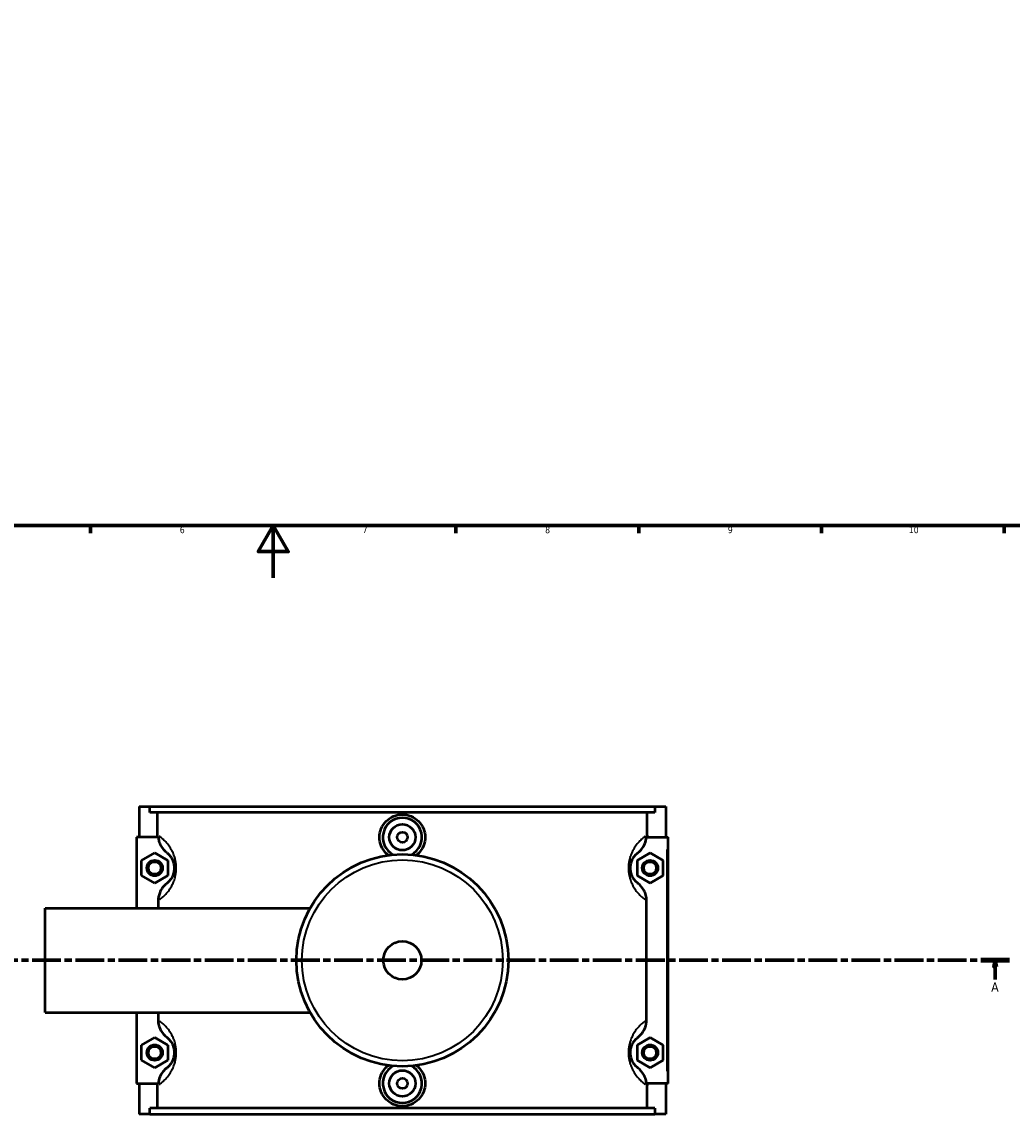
# Model space of a CAD drawing. Header units: millimetres. Extents: x 0 to 969, y -206 to 1211.
# Tile 3 of 8: x 324 to 704, y -206 to 213. Entities that reach past the tile are written whole.
import ezdxf

# ---------------------------------------------------------------- set-up
doc = ezdxf.new("R2010")
doc.units = ezdxf.units.MM
doc.linetypes.add('CHAIN', pattern=[0.3543, 0.2362, -0.0295, 0.0591, -0.0295])
for name, color, linetype, lineweight in [('Border (ISO)', 7, 'Continuous', 70), ('Section Line (ISO)', 7, 'CHAIN', 70), ('Visible (ISO)', 7, 'Continuous', 50), ('Visible Narrow (ISO)', 7, 'Continuous', 35)]:
    doc.layers.add(name, color=color, linetype=linetype, lineweight=lineweight)
doc.styles.add('Label Text (ISO)', font='tahoma.ttf')
doc.styles.add('Note Text (ISO)', font='tahoma.ttf')

# ---------------------------------------------------------------- blocks, each defined once
blk = doc.blocks.new('Borders Default Border')
at = {"layer": 'Border (ISO)'}
for p, q in [((350.42, 20), (350.42, 17.1)), ((490.58, 20), (490.58, 17.1)), ((560.67, 20), (560.67, 17.1)), ((630.75, 20), (630.75, 17.1)), ((700.83, 20), (700.83, 17.1))]:
    blk.add_line(p, q, dxfattribs=at)
at = {"layer": 'Border (ISO)', "flags": 128}
for points in [[(20, 20), (20, 574), (821, 574), (821, 20), (20, 20)], [(420.5, 0), (420.5, 20), (414.73, 10), (426.27, 10), (420.5, 20)]]:
    blk.add_lwpolyline(points, dxfattribs=at)
at = {"layer": 'Border (ISO)', "color": 232, "true_color": 0xca0064, "char_height": 2.5, "attachment_point": 7, "style": 'Note Text (ISO)'}
for s, insert in [('6', (384.66, 17.05)), ('7', (454.77, 17.1)), ('8', (524.81, 17.04)), ('9', (594.88, 17.05)), ('10', (664.29, 17.05))]:
    blk.add_mtext(s, dxfattribs=dict(at, insert=insert))
blk = doc.blocks.new('2dTransSection0')
at = {"layer": 'Section Line (ISO)', "linetype": 'CHAIN', "ltscale": 46.681}
blk.add_line((278.45, -146.75), (702.87, -146.75), dxfattribs=at)
at = {"layer": 'Section Line (ISO)', "linetype": 'Continuous', "lineweight": 140}
for p, q in [((278.45, -146.75), (289.39, -146.75)), ((691.93, -146.75), (702.87, -146.75))]:
    blk.add_line(p, q, dxfattribs=at)
at = {"layer": 'Section Line (ISO)', "linetype": 'Continuous'}
for p, q in [((283.92, -146.75), (283.42, -149.25)), ((283.42, -149.25), (284.42, -149.25)), ((283.92, -149.25), (283.92, -146.75)), ((284.42, -149.25), (283.92, -146.75)), ((283.92, -154.16), (283.92, -149.25)), ((697.4, -146.75), (696.9, -149.25)), ((696.9, -149.25), (697.9, -149.25)), ((697.4, -149.25), (697.4, -146.75)), ((697.9, -149.25), (697.4, -146.75)), ((697.4, -154.16), (697.4, -149.25))]:
    blk.add_line(p, q, dxfattribs=at)
at = {"layer": 'Section Line (ISO)', "linetype": 'Continuous', "flags": 128}
for points in [[(284.42, -149.25), (283.92, -146.75), (283.42, -149.25), (284.42, -149.25)], [(697.9, -149.25), (697.4, -146.75), (696.9, -149.25), (697.9, -149.25)]]:
    blk.add_lwpolyline(points, dxfattribs=at)
at = {"layer": 'Section Line (ISO)'}
for points in [[(284.42, -149.25), (283.92, -146.75), (283.42, -149.25), (284.42, -149.25)], [(697.9, -149.25), (697.4, -146.75), (696.9, -149.25), (697.9, -149.25)]]:
    blk.add_solid(points, dxfattribs=at)
at = {"layer": 'Section Line (ISO)', "char_height": 3.5, "attachment_point": 7, "style": 'Label Text (ISO)'}
for insert in [(282.43, -158.75), (695.91, -158.75)]:
    blk.add_mtext('A', dxfattribs=dict(at, insert=insert))

msp = doc.modelspace()

# ---------------------------------------------------------------- linework, layer by layer
at = {"layer": 'Visible (ISO)'}
for p, q in [((369.031, -87.754), (369.031, -99.554)), ((369.031, -87.754), (373.195, -87.754)), ((373.195, -87.754), (566.867, -87.754)), ((373.195, -90.114), (373.195, -87.754)), ((566.867, -87.754), (566.867, -90.114)), ((566.867, -87.754), (571.031, -87.754)), ((571.031, -87.754), (571.031, -99.554)), ((566.867, -90.114), (373.195, -90.114)), ((376.138, -98.686), (376.138, -90.114)), ((563.925, -98.686), (563.925, -90.114)), ((376.389, -99.554), (368.031, -99.554)), ((368.031, -99.554), (368.031, -126.754)), ((563.673, -99.554), (571.531, -99.554)), ((571.531, -99.554), (572.031, -99.554)), ((572.031, -193.954), (572.031, -99.554)), ((370.031, -108.467), (375.031, -105.581)), ((370.031, -114.241), (370.031, -108.467)), ((375.031, -105.581), (380.031, -108.467)), ((380.031, -108.467), (380.031, -114.241)), ((565.031, -105.581), (560.031, -108.467)), ((560.031, -108.467), (560.031, -114.241)), ((570.031, -108.467), (565.031, -105.581)), ((570.031, -114.241), (570.031, -108.467)), ((375.031, -117.128), (370.031, -114.241)), ((380.031, -114.241), (375.031, -117.128)), ((560.031, -114.241), (565.031, -117.128)), ((565.031, -117.128), (570.031, -114.241)), ((376.356, -123.879), (376.356, -126.754)), ((563.706, -169.629), (563.706, -123.879)), ((333.031, -166.754), (333.031, -126.754)), ((333.031, -126.754), (434.622, -126.754)), ((333.031, -166.754), (434.622, -166.754)), ((368.031, -166.754), (368.031, -193.954)), ((376.356, -166.754), (376.356, -169.629)), ((370.031, -179.267), (375.031, -176.381)), ((370.031, -185.041), (370.031, -179.267)), ((375.031, -176.381), (380.031, -179.267)), ((380.031, -179.267), (380.031, -185.041)), ((565.031, -176.381), (560.031, -179.267)), ((560.031, -179.267), (560.031, -185.041)), ((570.031, -179.267), (565.031, -176.381)), ((570.031, -185.041), (570.031, -179.267)), ((375.031, -187.928), (370.031, -185.041)), ((380.031, -185.041), (375.031, -187.928)), ((560.031, -185.041), (565.031, -187.928)), ((565.031, -187.928), (570.031, -185.041)), ((368.031, -193.954), (376.389, -193.954)), ((369.031, -193.954), (369.031, -205.754)), ((376.138, -203.394), (376.138, -194.823)), ((571.531, -193.954), (563.673, -193.954)), ((563.925, -203.394), (563.925, -194.823)), ((571.031, -193.954), (571.031, -205.754)), ((572.031, -193.954), (571.531, -193.954)), ((566.867, -203.394), (373.195, -203.394)), ((373.195, -205.754), (373.195, -203.394)), ((566.867, -203.394), (566.867, -205.754)), ((373.195, -205.754), (369.031, -205.754)), ((373.195, -205.754), (566.867, -205.754)), ((571.031, -205.754), (566.867, -205.754))]:
    msp.add_line(p, q, dxfattribs=at)
for centre, radius in [((470.031, -99.554), 5), ((470.031, -99.554), 2), ((375.031, -111.354), 3), ((470.031, -146.754), 40.667), ((565.031, -111.354), 3), ((375.031, -111.354), 2.4), ((565.031, -111.354), 2.4), ((470.031, -146.754), 7.32), ((375.031, -182.154), 3), ((375.031, -182.154), 2.4), ((565.031, -182.154), 3), ((565.031, -182.154), 2.4), ((470.031, -193.954), 5), ((470.031, -193.954), 2)]:
    msp.add_circle(centre, radius, dxfattribs=at)
for centre, start, end in [((470.031, -99.554), 297.09262, 242.90738), ((470.031, -193.954), 117.09262, 62.90738)]:
    msp.add_arc(centre, 7.5, start, end, dxfattribs=at)
for points, knots in [([(464.658, -106.443), (464.368, -106.219), (464.096, -105.98), (463.066, -104.957), (462.39, -103.976), (461.493, -101.824), (461.271, -100.653), (461.271, -98.455), (461.493, -97.284), (462.39, -95.132), (463.066, -94.151), (464.623, -92.604), (465.607, -91.935), (467.762, -91.047), (468.933, -90.829), (471.129, -90.829), (472.3, -91.047), (474.456, -91.935), (475.44, -92.604), (476.997, -94.151), (477.673, -95.132), (478.57, -97.284), (478.791, -98.455), (478.791, -99.554)], [1.8705015, 1.8705015, 1.8705015, 1.8705015, 1.9767592, 1.9767592, 2.3064215, 2.3064215, 2.6360837, 2.6360837, 2.965746, 2.965746, 3.2954082, 3.2954082, 3.6247669, 3.6247669, 3.9541256, 3.9541256, 4.2834843, 4.2834843, 4.6128429, 4.6128429, 4.9425052, 4.9425052, 5.2721674, 5.2721674, 5.2721674, 5.2721674]), ([(376.389, -99.554), (376.434, -100.052), (376.525, -100.544), (376.841, -101.665), (377.097, -102.28), (377.984, -103.859), (378.744, -104.737), (379.649, -105.444)], [-0.6938751, -0.6938751, -0.6938751, -0.6938751, -0.54363219, -0.54363219, -0.34440996, -0.34440996, 0, 0, 0, 0]), ([(478.791, -99.554), (478.791, -100.653), (478.57, -101.824), (477.673, -103.976), (476.997, -104.957), (475.967, -105.98), (475.694, -106.219), (475.404, -106.443)], [0, 0, 0, 0, 0.32966226, 0.32966226, 0.65932451, 0.65932451, 0.76558225, 0.76558225, 0.76558225, 0.76558225]), ([(560.414, -105.444), (560.976, -105.005), (561.483, -104.499), (562.368, -103.365), (562.742, -102.739), (563.376, -101.271), (563.595, -100.421), (563.673, -99.554)], [-0.74331412, -0.74331412, -0.74331412, -0.74331412, -0.52961225, -0.52961225, -0.31209166, -0.31209166, -0.0501672, -0.0501672, -0.0501672, -0.0501672]), ([(379.649, -105.444), (379.767, -105.536), (379.893, -105.641), (380.2, -105.915), (380.386, -106.095), (380.78, -106.529), (380.989, -106.783), (381.363, -107.324), (381.527, -107.589), (381.79, -108.095), (381.891, -108.312), (382.094, -108.815), (382.194, -109.106), (382.336, -109.64), (382.387, -109.869), (382.467, -110.348), (382.497, -110.598), (382.526, -111.018), (382.531, -111.186), (382.531, -111.354), (382.531, -111.522), (382.526, -111.69), (382.497, -112.11), (382.467, -112.36), (382.387, -112.839), (382.336, -113.069), (382.194, -113.603), (382.094, -113.893), (381.891, -114.396), (381.79, -114.613), (381.527, -115.119), (381.363, -115.384), (380.989, -115.925), (380.78, -116.18), (380.386, -116.613), (380.2, -116.793), (379.893, -117.068), (379.767, -117.172), (379.649, -117.264)], [0.9250872, 0.9250872, 0.9250872, 0.9250872, 1.2377858, 1.2377858, 1.6451547, 1.6451547, 2.0594948, 2.0594948, 2.3782179, 2.3782179, 2.5869841, 2.5869841, 2.8203842, 2.8203842, 2.980182, 2.980182, 3.140006, 3.140006, 3.2440869, 3.2440869, 3.2440869, 3.3481679, 3.3481679, 3.5079919, 3.5079919, 3.6677896, 3.6677896, 3.9011898, 3.9011898, 4.109956, 4.109956, 4.4286791, 4.4286791, 4.8430191, 4.8430191, 5.2503881, 5.2503881, 5.5630867, 5.5630867, 5.5630867, 5.5630867]), ([(560.414, -117.264), (560.296, -117.172), (560.169, -117.068), (559.862, -116.793), (559.676, -116.613), (559.282, -116.18), (559.074, -115.925), (558.7, -115.384), (558.535, -115.119), (558.273, -114.613), (558.171, -114.396), (557.968, -113.893), (557.869, -113.603), (557.726, -113.069), (557.676, -112.839), (557.595, -112.36), (557.565, -112.11), (557.537, -111.69), (557.531, -111.522), (557.531, -111.354), (557.531, -111.186), (557.537, -111.018), (557.565, -110.598), (557.595, -110.348), (557.676, -109.869), (557.726, -109.64), (557.869, -109.106), (557.968, -108.815), (558.171, -108.312), (558.273, -108.095), (558.535, -107.589), (558.7, -107.324), (559.074, -106.783), (559.282, -106.529), (559.676, -106.095), (559.862, -105.915), (560.169, -105.641), (560.296, -105.536), (560.414, -105.444)], [0.9250871, 0.9250871, 0.9250871, 0.9250871, 1.2377855, 1.2377855, 1.6451549, 1.6451549, 2.0594949, 2.0594949, 2.3782179, 2.3782179, 2.5869841, 2.5869841, 2.8203842, 2.8203842, 2.980182, 2.980182, 3.140006, 3.140006, 3.2440869, 3.2440869, 3.2440869, 3.3481679, 3.3481679, 3.5079918, 3.5079918, 3.6677896, 3.6677896, 3.9011898, 3.9011898, 4.1099559, 4.1099559, 4.4286789, 4.4286789, 4.8430189, 4.8430189, 5.2503883, 5.2503883, 5.5630867, 5.5630867, 5.5630867, 5.5630867]), ([(379.649, -117.264), (379.056, -117.727), (378.525, -118.264), (377.608, -119.471), (377.227, -120.139), (376.558, -121.814), (376.356, -122.841), (376.356, -123.879)], [-0.76585895, -0.76585895, -0.76585895, -0.76585895, -0.54066017, -0.54066017, -0.31131092, -0.31131092, 0, 0, 0, 0]), ([(563.706, -123.879), (563.706, -123.174), (563.613, -122.472), (563.25, -121.113), (562.984, -120.461), (562.078, -118.849), (561.319, -117.971), (560.414, -117.264)], [-0.76665576, -0.76665576, -0.76665576, -0.76665576, -0.55488933, -0.55488933, -0.34440996, -0.34440996, 0, 0, 0, 0]), ([(376.356, -169.629), (376.356, -170.335), (376.45, -171.037), (376.812, -172.396), (377.079, -173.047), (377.984, -174.659), (378.744, -175.537), (379.649, -176.244)], [-0.76665576, -0.76665576, -0.76665576, -0.76665576, -0.55488933, -0.55488933, -0.34440996, -0.34440996, 0, 0, 0, 0]), ([(560.414, -176.244), (561.006, -175.781), (561.537, -175.245), (562.455, -174.037), (562.835, -173.369), (563.504, -171.694), (563.706, -170.667), (563.706, -169.629)], [-0.76585895, -0.76585895, -0.76585895, -0.76585895, -0.54066017, -0.54066017, -0.31131092, -0.31131092, 0, 0, 0, 0]), ([(379.649, -176.244), (379.767, -176.336), (379.893, -176.441), (380.2, -176.715), (380.386, -176.895), (380.78, -177.329), (380.989, -177.583), (381.363, -178.124), (381.527, -178.389), (381.79, -178.895), (381.891, -179.112), (382.094, -179.615), (382.194, -179.906), (382.336, -180.44), (382.387, -180.669), (382.467, -181.148), (382.497, -181.398), (382.526, -181.818), (382.531, -181.986), (382.531, -182.154), (382.531, -182.322), (382.526, -182.49), (382.497, -182.91), (382.467, -183.16), (382.387, -183.639), (382.336, -183.869), (382.194, -184.403), (382.094, -184.693), (381.891, -185.196), (381.79, -185.413), (381.527, -185.919), (381.363, -186.184), (380.989, -186.725), (380.78, -186.98), (380.386, -187.413), (380.2, -187.593), (379.893, -187.868), (379.767, -187.972), (379.649, -188.064)], [0.9250872, 0.9250872, 0.9250872, 0.9250872, 1.2377858, 1.2377858, 1.6451547, 1.6451547, 2.0594948, 2.0594948, 2.3782179, 2.3782179, 2.5869841, 2.5869841, 2.8203842, 2.8203842, 2.980182, 2.980182, 3.140006, 3.140006, 3.2440869, 3.2440869, 3.2440869, 3.3481679, 3.3481679, 3.5079919, 3.5079919, 3.6677896, 3.6677896, 3.9011898, 3.9011898, 4.109956, 4.109956, 4.4286791, 4.4286791, 4.8430191, 4.8430191, 5.2503881, 5.2503881, 5.5630867, 5.5630867, 5.5630867, 5.5630867]), ([(560.414, -188.064), (560.296, -187.972), (560.169, -187.868), (559.862, -187.593), (559.676, -187.413), (559.282, -186.98), (559.074, -186.725), (558.7, -186.184), (558.535, -185.919), (558.273, -185.413), (558.171, -185.196), (557.968, -184.693), (557.869, -184.403), (557.726, -183.869), (557.676, -183.639), (557.595, -183.16), (557.565, -182.91), (557.537, -182.49), (557.531, -182.322), (557.531, -182.154), (557.531, -181.986), (557.537, -181.818), (557.565, -181.398), (557.595, -181.148), (557.676, -180.669), (557.726, -180.44), (557.869, -179.906), (557.968, -179.615), (558.171, -179.112), (558.273, -178.895), (558.535, -178.389), (558.7, -178.124), (559.074, -177.583), (559.282, -177.329), (559.676, -176.895), (559.862, -176.715), (560.169, -176.441), (560.296, -176.336), (560.414, -176.244)], [0.9250871, 0.9250871, 0.9250871, 0.9250871, 1.2377855, 1.2377855, 1.6451549, 1.6451549, 2.0594949, 2.0594949, 2.3782179, 2.3782179, 2.5869841, 2.5869841, 2.8203842, 2.8203842, 2.980182, 2.980182, 3.140006, 3.140006, 3.2440869, 3.2440869, 3.2440869, 3.3481679, 3.3481679, 3.5079918, 3.5079918, 3.6677896, 3.6677896, 3.9011898, 3.9011898, 4.1099559, 4.1099559, 4.4286789, 4.4286789, 4.8430189, 4.8430189, 5.2503883, 5.2503883, 5.5630867, 5.5630867, 5.5630867, 5.5630867]), ([(379.649, -188.064), (379.087, -188.503), (378.58, -189.009), (377.694, -190.143), (377.321, -190.769), (376.686, -192.237), (376.468, -193.087), (376.389, -193.954)], [-0.74331412, -0.74331412, -0.74331412, -0.74331412, -0.52961225, -0.52961225, -0.31209166, -0.31209166, -0.0501672, -0.0501672, -0.0501672, -0.0501672]), ([(478.791, -193.954), (478.791, -195.053), (478.57, -196.224), (477.673, -198.376), (476.997, -199.357), (475.44, -200.904), (474.456, -201.573), (472.3, -202.461), (471.129, -202.679), (468.933, -202.679), (467.762, -202.461), (465.607, -201.573), (464.623, -200.904), (463.066, -199.357), (462.39, -198.376), (461.493, -196.224), (461.271, -195.053), (461.271, -193.954), (461.271, -192.855), (461.493, -191.684), (462.39, -189.532), (463.066, -188.551), (464.096, -187.528), (464.368, -187.289), (464.658, -187.066)], [2.6360837, 2.6360837, 2.6360837, 2.6360837, 2.965746, 2.965746, 3.2954082, 3.2954082, 3.6247669, 3.6247669, 3.9541256, 3.9541256, 4.2834843, 4.2834843, 4.6128429, 4.6128429, 4.9425052, 4.9425052, 5.2721674, 5.2721674, 5.2721674, 5.6018297, 5.6018297, 5.931492, 5.931492, 6.0377497, 6.0377497, 6.0377497, 6.0377497]), ([(475.404, -187.066), (475.694, -187.289), (475.967, -187.528), (476.997, -188.551), (477.673, -189.532), (478.57, -191.684), (478.791, -192.855), (478.791, -193.954)], [7.14266892, 7.14266892, 7.14266892, 7.14266892, 7.24892666, 7.24892666, 7.57858892, 7.57858892, 7.90825117, 7.90825117, 7.90825117, 7.90825117]), ([(563.673, -193.954), (563.628, -193.457), (563.537, -192.964), (563.222, -191.843), (562.965, -191.228), (562.078, -189.649), (561.319, -188.771), (560.414, -188.064)], [-0.6938751, -0.6938751, -0.6938751, -0.6938751, -0.54363219, -0.54363219, -0.34440996, -0.34440996, 0, 0, 0, 0])]:
    msp.add_open_spline(points, degree=3, knots=knots, dxfattribs=at)
for points in [[(376.185, -99.554), (376.154, -99.266), (376.138, -98.976), (376.138, -98.686)], [(563.925, -98.686), (563.925, -98.976), (563.909, -99.266), (563.878, -99.554)], [(376.138, -194.823), (376.138, -194.532), (376.154, -194.242), (376.185, -193.954)], [(563.878, -193.954), (563.909, -194.242), (563.925, -194.532), (563.925, -194.823)]]:
    msp.add_open_spline(points, degree=3, dxfattribs=at)
at = {"layer": 'Visible Narrow (ISO)'}
msp.add_line((571.531, -104.274), (571.531, -189.234), dxfattribs=at)
msp.add_circle((470.031, -146.754), 38.525, dxfattribs=at)
for points, knots in [([(376.993, -123.432), (377.204, -123.276), (377.426, -123.105), (378.049, -122.595), (378.468, -122.223), (379.356, -121.327), (379.827, -120.801), (380.67, -119.683), (381.04, -119.135), (381.632, -118.09), (381.861, -117.641), (382.318, -116.602), (382.543, -116.001), (382.864, -114.897), (382.978, -114.423), (383.16, -113.433), (383.228, -112.917), (383.291, -112.048), (383.304, -111.701), (383.304, -111.354), (383.304, -111.007), (383.291, -110.66), (383.228, -109.791), (383.16, -109.275), (382.978, -108.285), (382.864, -107.811), (382.543, -106.707), (382.318, -106.107), (381.861, -105.068), (381.632, -104.618), (381.04, -103.573), (380.67, -103.025), (379.827, -101.907), (379.356, -101.382), (378.468, -100.486), (378.049, -100.113), (377.335, -99.529), (377.031, -99.3), (376.748, -99.099)], [-5.4906177, -5.4906177, -5.4906177, -5.4906177, -5.2503881, -5.2503881, -4.8430191, -4.8430191, -4.4286791, -4.4286791, -4.109956, -4.109956, -3.9011898, -3.9011898, -3.6677896, -3.6677896, -3.5079919, -3.5079919, -3.3481679, -3.3481679, -3.2440869, -3.2440869, -3.2440869, -3.140006, -3.140006, -2.980182, -2.980182, -2.8203842, -2.8203842, -2.5869841, -2.5869841, -2.3782179, -2.3782179, -2.0594948, -2.0594948, -1.6451547, -1.6451547, -1.2377858, -1.2377858, -0.9026255, -0.9026255, -0.9026255, -0.9026255]), ([(563.315, -99.099), (563.032, -99.3), (562.728, -99.529), (562.014, -100.113), (561.594, -100.486), (560.706, -101.382), (560.236, -101.907), (559.393, -103.025), (559.023, -103.573), (558.43, -104.618), (558.201, -105.068), (557.744, -106.107), (557.519, -106.707), (557.198, -107.811), (557.084, -108.285), (556.902, -109.275), (556.835, -109.791), (556.771, -110.66), (556.758, -111.007), (556.758, -111.354), (556.758, -111.701), (556.771, -112.048), (556.835, -112.917), (556.902, -113.433), (557.084, -114.423), (557.198, -114.897), (557.519, -116.001), (557.744, -116.602), (558.201, -117.641), (558.43, -118.09), (559.023, -119.135), (559.393, -119.683), (560.236, -120.801), (560.706, -121.327), (561.594, -122.223), (562.014, -122.595), (562.637, -123.105), (562.858, -123.276), (563.069, -123.432)], [-5.5855483, -5.5855483, -5.5855483, -5.5855483, -5.2503883, -5.2503883, -4.8430189, -4.8430189, -4.4286789, -4.4286789, -4.1099559, -4.1099559, -3.9011898, -3.9011898, -3.6677896, -3.6677896, -3.5079918, -3.5079918, -3.3481679, -3.3481679, -3.2440869, -3.2440869, -3.2440869, -3.140006, -3.140006, -2.980182, -2.980182, -2.8203842, -2.8203842, -2.5869841, -2.5869841, -2.3782179, -2.3782179, -2.0594949, -2.0594949, -1.6451549, -1.6451549, -1.2377855, -1.2377855, -0.9975561, -0.9975561, -0.9975561, -0.9975561]), ([(376.748, -194.41), (377.031, -194.209), (377.335, -193.98), (378.049, -193.395), (378.468, -193.023), (379.356, -192.127), (379.827, -191.601), (380.67, -190.483), (381.04, -189.935), (381.632, -188.89), (381.861, -188.441), (382.318, -187.402), (382.543, -186.801), (382.864, -185.697), (382.978, -185.223), (383.16, -184.233), (383.228, -183.717), (383.291, -182.848), (383.304, -182.501), (383.304, -182.154), (383.304, -181.807), (383.291, -181.46), (383.228, -180.591), (383.16, -180.075), (382.978, -179.085), (382.864, -178.611), (382.543, -177.507), (382.318, -176.907), (381.861, -175.868), (381.632, -175.418), (381.04, -174.373), (380.67, -173.825), (379.827, -172.707), (379.356, -172.182), (378.468, -171.286), (378.049, -170.913), (377.426, -170.403), (377.204, -170.232), (376.993, -170.076)], [-5.5855484, -5.5855484, -5.5855484, -5.5855484, -5.2503881, -5.2503881, -4.8430191, -4.8430191, -4.4286791, -4.4286791, -4.109956, -4.109956, -3.9011898, -3.9011898, -3.6677896, -3.6677896, -3.5079919, -3.5079919, -3.3481679, -3.3481679, -3.2440869, -3.2440869, -3.2440869, -3.140006, -3.140006, -2.980182, -2.980182, -2.8203842, -2.8203842, -2.5869841, -2.5869841, -2.3782179, -2.3782179, -2.0594948, -2.0594948, -1.6451547, -1.6451547, -1.2377858, -1.2377858, -0.9975561, -0.9975561, -0.9975561, -0.9975561]), ([(563.069, -170.076), (562.858, -170.232), (562.637, -170.403), (562.014, -170.913), (561.594, -171.286), (560.706, -172.182), (560.236, -172.707), (559.393, -173.825), (559.023, -174.373), (558.43, -175.418), (558.201, -175.868), (557.744, -176.907), (557.519, -177.507), (557.198, -178.611), (557.084, -179.085), (556.902, -180.075), (556.835, -180.591), (556.771, -181.46), (556.758, -181.807), (556.758, -182.154), (556.758, -182.501), (556.771, -182.848), (556.835, -183.717), (556.902, -184.233), (557.084, -185.223), (557.198, -185.697), (557.519, -186.801), (557.744, -187.402), (558.201, -188.441), (558.43, -188.89), (559.023, -189.935), (559.393, -190.483), (560.236, -191.601), (560.706, -192.127), (561.594, -193.023), (562.014, -193.395), (562.728, -193.98), (563.032, -194.209), (563.315, -194.41)], [-5.4906177, -5.4906177, -5.4906177, -5.4906177, -5.2503883, -5.2503883, -4.8430189, -4.8430189, -4.4286789, -4.4286789, -4.1099559, -4.1099559, -3.9011898, -3.9011898, -3.6677896, -3.6677896, -3.5079918, -3.5079918, -3.3481679, -3.3481679, -3.2440869, -3.2440869, -3.2440869, -3.140006, -3.140006, -2.980182, -2.980182, -2.8203842, -2.8203842, -2.5869841, -2.5869841, -2.3782179, -2.3782179, -2.0594949, -2.0594949, -1.6451549, -1.6451549, -1.2377855, -1.2377855, -0.9026255, -0.9026255, -0.9026255, -0.9026255])]:
    msp.add_open_spline(points, degree=3, knots=knots, dxfattribs=at)

# ---------------------------------------------------------------- block references
msp.add_blockref('Borders Default Border', (0, 0))
at = {"layer": 'Section Line (ISO)'}
msp.add_blockref('2dTransSection0', (0, 0), dxfattribs=at)

doc.saveas('drawing.dxf')
